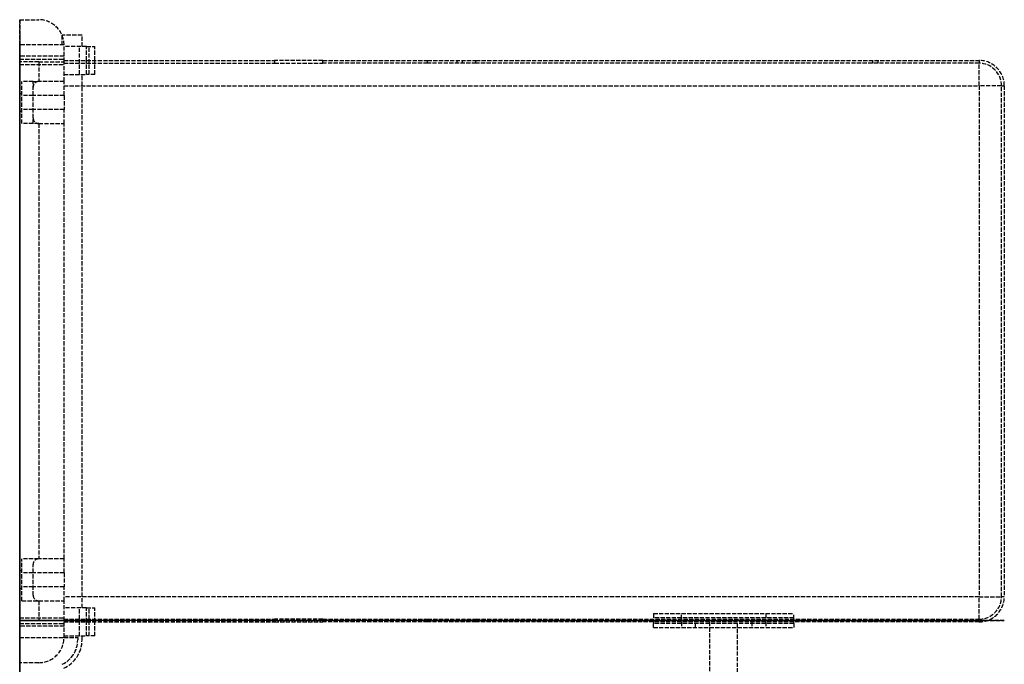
# Model space of a CAD drawing. Header units: millimetres. Extents: x 0 to 351, y -151 to 214.
# Tile 3 of 3: x 0 to 351, y -16 to 214. Entities that reach past the tile are written whole.
import ezdxf

# ---------------------------------------------------------------- set-up
doc = ezdxf.new("R2010")
doc.units = ezdxf.units.MM
doc.header["$LTSCALE"] = 10
doc.linetypes.add('ALLCAD_Strich', pattern=[0.2, 0.15, -0.05])
for name, color, linetype in [('BESCH_KONT_sich_schn_ansi_2d', 40, 'Continuous'), ('BESCH_KONT_sich_schn_grun_2d', 10, 'Continuous'), ('BESCH_KONT_sich_schn_seit_2d', 160, 'Continuous')]:
    doc.layers.add(name, color=color, linetype=linetype)

msp = doc.modelspace()

# ---------------------------------------------------------------- linework, layer by layer
at = {"layer": 'BESCH_KONT_sich_schn_ansi_2d', "linetype": 'ALLCAD_Strich'}
for p, q in [((0, 0, 9.01), (15.8, 0, 9.01)), ((0, 0, 9.01), (0, 0, 0.01)), ((6.8, 0, 0.01), (0, 0, 0.01)), ((6.8, 0, 735.01), (0, 0, 735.01)), ((15.8, 0, 741.01), (0, 0, 741.01)), ((0, 0, 750.01), (6.8, 0, 750.01)), ((0, 0, 750.01), (0, 0, 741.01)), ((0, 0, 735.01), (0, 0, 741.01)), ((0, 0, 15.01), (6.8, 0, 15.01)), ((0, 0, 9.01), (0, 0, 15.01)), ((0, 0, 15.01), (0, 0, 735.01)), ((15.8, 0, 40.01), (0, 0, 40.01)), ((0, 0, 41.01), (15.8, 0, 41.01)), ((15.8, 0, 59.01), (0, 0, 59.01)), ((0, 0, 60.01), (15.8, 0, 60.01)), ((15.8, 0, 140.01), (0, 0, 140.01)), ((0, 0, 141.01), (15.8, 0, 141.01)), ((15.8, 0, 159.01), (0, 0, 159.01)), ((0, 0, 160.01), (15.8, 0, 160.01)), ((15.8, 0, 240.01), (0, 0, 240.01)), ((0, 0, 241.01), (15.8, 0, 241.01)), ((15.8, 0, 259.01), (0, 0, 259.01)), ((0, 0, 260.01), (15.8, 0, 260.01)), ((15.8, 0, 340.01), (0, 0, 340.01)), ((0, 0, 341.01), (15.8, 0, 341.01)), ((15.8, 0, 359.01), (0, 0, 359.01)), ((0, 0, 360.01), (15.8, 0, 360.01)), ((15.8, 0, 440.01), (0, 0, 440.01)), ((0, 0, 441.01), (15.8, 0, 441.01)), ((15.8, 0, 459.01), (0, 0, 459.01)), ((0, 0, 460.01), (15.8, 0, 460.01)), ((15.8, 0, 540.01), (0, 0, 540.01)), ((0, 0, 541.01), (15.8, 0, 541.01)), ((15.8, 0, 559.01), (0, 0, 559.01)), ((0, 0, 560.01), (15.8, 0, 560.01)), ((15.8, 0, 640.01), (0, 0, 640.01)), ((0, 0, 641.01), (15.8, 0, 641.01)), ((15.8, 0, 659.01), (0, 0, 659.01)), ((0, 0, 660.01), (15.8, 0, 660.01)), ((15.8, 0, 690.01), (0, 0, 690.01)), ((0, 0, 691.01), (15.8, 0, 691.01)), ((15.8, 0, 709.01), (0, 0, 709.01)), ((0, 0, 710.01), (15.8, 0, 710.01)), ((15.8, 0, 590.01), (0, 0, 590.01)), ((0, 0, 591.01), (15.8, 0, 591.01)), ((15.8, 0, 609.01), (0, 0, 609.01)), ((0, 0, 610.01), (15.8, 0, 610.01)), ((15.8, 0, 490.01), (0, 0, 490.01)), ((0, 0, 491.01), (15.8, 0, 491.01)), ((15.8, 0, 509.01), (0, 0, 509.01)), ((0, 0, 510.01), (15.8, 0, 510.01)), ((15.8, 0, 390.01), (0, 0, 390.01)), ((0, 0, 391.01), (15.8, 0, 391.01)), ((15.8, 0, 409.01), (0, 0, 409.01)), ((0, 0, 410.01), (15.8, 0, 410.01)), ((15.8, 0, 290.01), (0, 0, 290.01)), ((0, 0, 291.01), (15.8, 0, 291.01)), ((15.8, 0, 309.01), (0, 0, 309.01)), ((0, 0, 310.01), (15.8, 0, 310.01)), ((15.8, 0, 190.01), (0, 0, 190.01)), ((0, 0, 191.01), (15.8, 0, 191.01)), ((15.8, 0, 209.01), (0, 0, 209.01)), ((0, 0, 210.01), (15.8, 0, 210.01)), ((15.8, 0, 90.01), (0, 0, 90.01)), ((0, 0, 91.01), (15.8, 0, 91.01)), ((15.8, 0, 109.01), (0, 0, 109.01)), ((0, 0, 110.01), (15.8, 0, 110.01)), ((0.8, 0, 739.86), (0, 0, 739.86)), ((0.8, 0, 746.16), (0, 0, 746.16)), ((0.8, 0, 3.86), (0, 0, 3.86)), ((0.8, 0, 10.16), (0, 0, 10.16)), ((0.8, 0, 741.01), (0.8, 0, 749.01)), ((0.8, 0, 749.01), (6.8, 0, 749.01)), ((15.8, 0, 736.01), (0.8, 0, 736.01)), ((0.8, 0, 741.01), (0.8, 0, 736.01)), ((15.8, 0, 14.01), (0.8, 0, 14.01)), ((0.8, 0, 14.01), (0.8, 0, 9.01)), ((0.8, 0, 1.01), (0.8, 0, 9.01)), ((6.8, 0, 1.01), (0.8, 0, 1.01)), ((3.39, 0, 0.01), (3.39, 0, 0.01)), ((3.39, 0, 0.02), (3.39, 0, 0.02)), ((3.39, 0, 0.01), (3.39, 0, 0.01)), ((3.39, 0, 0.01), (3.39, 0, 0.01)), ((3.39, 0, 0.01), (3.39, 0, 0.01)), ((3.39, 0, 0.01), (3.39, 0, 0.01)), ((3.39, 0, 0.01), (3.39, 0, 0.01)), ((3.4, 0, 0.01), (3.4, 0, 0.01)), ((3.4, 0, 0.01), (3.4, 0, 0.01)), ((3.4, 0, 0.01), (3.4, 0, 0.01)), ((3.4, 0, 0.02), (3.4, 0, 0.01)), ((3.4, 0, 0.01), (3.4, 0, 0.01)), ((3.4, 0, 0.01), (3.4, 0, 0.01)), ((3.4, 0, 0.01), (3.4, 0, 0.01)), ((3.4, 0, 0.01), (3.4, 0, 0.01)), ((3.4, 0, 0.01), (3.4, 0, 0.01)), ((3.4, 0, 0.01), (3.4, 0, 0.01)), ((3.4, 0, 0.01), (3.4, 0, 0.01)), ((3.4, 0, 0.02), (3.4, 0, 0.02)), ((3.41, 0, 0.01), (3.41, 0, 0.01)), ((3.41, 0, 0.02), (3.41, 0, 0.02)), ((3.41, 0, 0.01), (3.41, 0, 0.01)), ((3.41, 0, 0.01), (3.41, 0, 0.01)), ((3.41, 0, 0.01), (3.41, 0, 0.01)), ((3.41, 0, 0.01), (3.41, 0, 0.01)), ((3.41, 0, 0.01), (3.41, 0, 0.01)), ((4.8, 0, 749.01), (4.8, 0, 750.01)), ((4.8, 0, 0.01), (4.8, 0, 1.01)), ((16.7, 0, 247.01), (5.69, 0, 247.01)), ((16.7, 0, 297.01), (5.69, 0, 297.01)), ((5.69, 0, 297.01), (5.69, 0, 247.01)), ((6.8, 0, 735.01), (15.8, 0, 735.01)), ((15.8, 0, 15.01), (6.8, 0, 15.01)), ((6.8, 0, 735.01), (6.8, 0, 297.01)), ((6.8, 0, 247.01), (6.8, 0, 15.01)), ((6.8, 0, 750.01), (6.8, 0, 749.01)), ((6.8, 0, 1.01), (6.8, 0, 0.01)), ((6.8, 0, 297.01), (6.8, 0, 247.01)), ((7.2, 0, 297.01), (7.2, 0, 247.01)), ((15.09, 0, 297.01), (15.09, 0, 247.01)), ((15.1, 0, 297.01), (15.1, 0, 247.01)), ((15.72, 0, 297.01), (15.72, 0, 247.01)), ((15.8, 0, 713.01), (90.8, 0, 713.01)), ((15.8, 0, 621.01), (341.8, 0, 621.01)), ((341.8, 0, 630.01), (15.8, 0, 630.01)), ((15.8, 0, 513.01), (90.8, 0, 513.01)), ((15.8, 0, 421.01), (245.8, 0, 421.01)), ((227.8, 0, 430.01), (15.8, 0, 430.01)), ((15.8, 0, 113.01), (90.8, 0, 113.01)), ((15.8, 0, 21.01), (245.8, 0, 21.01)), ((227.8, 0, 30.01), (15.8, 0, 30.01)), ((15.8, 0, 735.01), (15.8, 0, 741.01)), ((15.8, 0, 9.01), (15.8, 0, 15.01)), ((15.8, 0, 15.01), (15.8, 0, 247.01)), ((15.8, 0, 297.01), (15.8, 0, 735.01)), ((15.8, 0, 304.01), (21.3, 0, 304.01)), ((21.3, 0, 311.01), (15.8, 0, 311.01)), ((23.8, 0, 240.01), (15.8, 0, 240.01)), ((15.8, 0, 313.01), (23.8, 0, 313.01)), ((341.8, 0, 622.01), (15.8, 0, 622.01)), ((341.8, 0, 422.01), (15.8, 0, 422.01)), ((341.8, 0, 22.01), (15.8, 0, 22.01)), ((15.8, 0, 247.01), (15.8, 0, 297.01)), ((15.8, 0, 247.01), (15.8, 0, 297.01)), ((16.76, 0, 297.01), (16.7, 0, 297.01)), ((16.76, 0, 247.01), (16.7, 0, 247.01)), ((16.7, 0, 297.01), (16.7, 0, 247.01)), ((16.76, 0, 247.01), (18.22, 0, 247.01)), ((18.22, 0, 297.01), (16.76, 0, 297.01)), ((17.44, 0, 296.81), (17.44, 0, 247.21)), ((18.22, 0, 247.01), (21.42, 0, 247.01)), ((18.22, 0, 297.01), (21.42, 0, 297.01)), ((18.22, 0, 297.01), (18.22, 0, 247.01)), ((18.75, 0, 296.81), (18.75, 0, 247.21)), ((20.44, 0, 297.01), (20.44, 0, 247.01)), ((20.56, 0, 297.01), (20.56, 0, 247.01)), ((20.68, 0, 297.01), (20.68, 0, 247.01)), ((21.12, 0, 297.01), (21.12, 0, 247.01)), ((21.42, 0, 297.01), (21.42, 0, 293.81)), ((21.42, 0, 250.21), (21.42, 0, 247.01)), ((40.71, 0, 247.01), (21.42, 0, 247.01)), ((40.71, 0, 297.01), (21.42, 0, 297.01)), ((21.42, 0, 293.81), (21.42, 0, 250.21)), ((22.75, 0, 257.01), (21.44, 0, 257.01)), ((21.44, 0, 287.01), (21.44, 0, 257.01)), ((21.44, 0, 287.01), (22.75, 0, 287.01)), ((22.2, 0, 297.01), (22.2, 0, 247.01)), ((22.75, 0, 287.01), (22.75, 0, 257.01)), ((26.8, 0, 310.01), (26.8, 0, 297.01)), ((26.8, 0, 247.01), (26.8, 0, 243.01)), ((26.8, 0, 297.01), (26.8, 0, 247.01)), ((35.02, 0, 297.01), (35.02, 0, 247.01)), ((36.53, 0, 297.01), (36.53, 0, 247.01)), ((37.39, 0, 297.01), (37.39, 0, 247.01)), ((38.52, 0, 297.01), (38.52, 0, 247.01)), ((38.78, 0, 297.01), (38.78, 0, 247.01)), ((39.2, 0, 297.01), (39.2, 0, 247.01)), ((39.86, 0, 297.01), (39.86, 0, 247.01)), ((42.71, 0, 247.01), (40.71, 0, 247.01)), ((42.71, 0, 297.01), (40.71, 0, 297.01)), ((40.71, 0, 297.01), (40.71, 0, 247.01)), ((41.19, 0, 297.01), (41.19, 0, 247.01)), ((42.71, 0, 297.01), (42.71, 0, 247.01)), ((145.35, 0, 681.43), (108.01, 0, 707.58)), ((145.35, 0, 481.43), (108.01, 0, 507.58)), ((145.35, 0, 81.43), (108.01, 0, 107.58)), ((155.8, 0, 648.01), (155.8, 0, 654.01)), ((155.8, 0, 448.01), (155.8, 0, 454.01)), ((155.8, 0, 48.01), (155.8, 0, 54.01)), ((157.8, 0, 656.01), (303.8, 0, 656.01)), ((303.8, 0, 646.01), (157.8, 0, 646.01)), ((157.8, 0, 456.01), (303.8, 0, 456.01)), ((225.8, 0, 446.01), (157.8, 0, 446.01)), ((157.8, 0, 56.01), (303.8, 0, 56.01)), ((225.8, 0, 46.01), (157.8, 0, 46.01)), ((341.8, 0, 676.01), (162.56, 0, 676.01)), ((341.8, 0, 476.01), (162.56, 0, 476.01)), ((341.8, 0, 76.01), (162.56, 0, 76.01)), ((225.8, 0, 456.01), (225.8, 0, 451.01)), ((225.8, 0, 449.51), (225.8, 0, 436.01)), ((225.8, 0, 449.51), (225.8, 0, 451.01)), ((275.8, 0, 451.01), (225.8, 0, 451.01)), ((225.8, 0, 449.51), (275.8, 0, 449.51)), ((225.8, 0, 56.01), (225.8, 0, 51.01)), ((225.8, 0, 49.51), (225.8, 0, 36.01)), ((225.8, 0, 49.51), (225.8, 0, 51.01)), ((275.8, 0, 51.01), (225.8, 0, 51.01)), ((225.8, 0, 49.51), (275.8, 0, 49.51)), ((275.8, 0, 446.01), (225.8, 0, 446.01)), ((225.8, 0, 464.01), (225.8, 0, 456.01)), ((225.8, 0, 450.51), (275.8, 0, 450.51)), ((225.8, 0, 449.01), (275.8, 0, 449.01)), ((275.8, 0, 46.01), (225.8, 0, 46.01)), ((225.8, 0, 64.01), (225.8, 0, 56.01)), ((225.8, 0, 50.51), (275.8, 0, 50.51)), ((225.8, 0, 49.01), (275.8, 0, 49.01)), ((273.8, 0, 430.01), (227.8, 0, 430.01)), ((273.8, 0, 30.01), (227.8, 0, 30.01)), ((235.8, 0, 426.01), (240.8, 0, 426.01)), ((235.8, 0, 26.01), (240.8, 0, 26.01)), ((265.8, 0, 474.01), (235.8, 0, 474.01)), ((265.8, 0, 74.01), (235.8, 0, 74.01)), ((245.8, 0, 408.51), (255.8, 0, 408.51)), ((245.8, 0, 386.51), (245.8, 0, 408.51)), ((245.8, 0, 412.51), (245.8, 0, 408.51)), ((245.8, 0, 421.01), (245.8, 0, 412.51)), ((245.8, 0, 386.51), (255.8, 0, 386.51)), ((245.8, 0, 8.51), (255.8, 0, 8.51)), ((245.8, 0, -13.49), (245.8, 0, 8.51)), ((245.8, 0, 12.51), (245.8, 0, 8.51)), ((245.8, 0, 21.01), (245.8, 0, 12.51)), ((245.8, 0, -13.49), (255.8, 0, -13.49)), ((245.8, 0, 421.01), (255.8, 0, 421.01)), ((245.8, 0, 388.51), (255.8, 0, 388.51)), ((245.8, 0, 21.01), (255.8, 0, 21.01)), ((245.8, 0, -11.49), (255.8, 0, -11.49)), ((255.8, 0, 421.01), (341.8, 0, 421.01)), ((255.8, 0, 408.51), (255.8, 0, 386.51)), ((255.8, 0, 412.51), (255.8, 0, 421.01)), ((255.8, 0, 408.51), (255.8, 0, 412.51)), ((255.8, 0, 21.01), (341.8, 0, 21.01)), ((255.8, 0, 8.51), (255.8, 0, -13.49)), ((255.8, 0, 12.51), (255.8, 0, 21.01)), ((255.8, 0, 8.51), (255.8, 0, 12.51)), ((260.8, 0, 426.01), (265.8, 0, 426.01)), ((260.8, 0, 26.01), (265.8, 0, 26.01)), ((341.8, 0, 430.01), (273.8, 0, 430.01)), ((341.8, 0, 30.01), (273.8, 0, 30.01)), ((303.8, 0, 446.01), (275.8, 0, 446.01)), ((275.8, 0, 451.01), (275.8, 0, 456.01)), ((275.8, 0, 451.01), (275.8, 0, 449.51)), ((275.8, 0, 436.01), (275.8, 0, 449.51)), ((303.8, 0, 46.01), (275.8, 0, 46.01)), ((275.8, 0, 51.01), (275.8, 0, 56.01)), ((275.8, 0, 51.01), (275.8, 0, 49.51)), ((275.8, 0, 36.01), (275.8, 0, 49.51)), ((275.8, 0, 456.01), (275.8, 0, 464.01)), ((275.8, 0, 56.01), (275.8, 0, 64.01)), ((305.8, 0, 654.01), (305.8, 0, 648.01)), ((305.8, 0, 454.01), (305.8, 0, 448.01)), ((305.8, 0, 54.01), (305.8, 0, 48.01)), ((350.8, 0, 630.01), (341.8, 0, 630.01)), ((341.8, 0, 630.01), (341.8, 0, 621.01)), ((341.8, 0, 676.01), (350.8, 0, 676.01)), ((341.8, 0, 676.01), (341.8, 0, 630.01)), ((350.8, 0, 430.01), (341.8, 0, 430.01)), ((341.8, 0, 430.01), (341.8, 0, 421.01)), ((341.8, 0, 476.01), (350.8, 0, 476.01)), ((341.8, 0, 476.01), (341.8, 0, 430.01)), ((350.8, 0, 30.01), (341.8, 0, 30.01)), ((341.8, 0, 30.01), (341.8, 0, 21.01)), ((341.8, 0, 76.01), (350.8, 0, 76.01)), ((341.8, 0, 76.01), (341.8, 0, 30.01)), ((349.8, 0, 676.01), (349.8, 0, 630.01)), ((349.8, 0, 476.01), (349.8, 0, 430.01)), ((349.8, 0, 76.01), (349.8, 0, 30.01)), ((350.8, 0, 630.01), (350.8, 0, 676.01)), ((350.8, 0, 430.01), (350.8, 0, 476.01)), ((350.8, 0, 30.01), (350.8, 0, 76.01))]:
    msp.add_line(p, q, dxfattribs=at)
at = {"layer": 'BESCH_KONT_sich_schn_ansi_2d', "linetype": 'ALLCAD_Strich', "extrusion": (0, 1, 0)}
for centre, radius, start, end in [((-3.39, 0.01), 0.00271, 0, 90), ((-3.39, 0.01), 0.00271, 270, 0), ((-3.39, 0.01), 0.00116, 90, 180), ((-3.39, 0.01), 0.00116, 180, 270), ((-3.41, 0.01), 0.00271, 0, 90), ((-3.41, 0.01), 0.00271, 270, 0), ((-3.4, 0.01), 0.00093, 90, 180), ((-3.4, 0.01), 0.00093, 180, 270), ((-3.41, 0.01), 0.00116, 90, 180), ((-3.41, 0.01), 0.00116, 180, 270), ((-6.8, 9.01), 9, 180, 270), ((-6.8, 741.01), 9, 90, 180), ((-23.8, 310.01), 3, 90, 180), ((-23.8, 243.01), 3, 180, 270), ((-162.56, 706.01), 30, 270, 305), ((-162.56, 506.01), 30, 270, 305), ((-162.56, 106.01), 30, 270, 305), ((-157.8, 654.01), 2, 0, 90), ((-157.8, 648.01), 2, 270, 0), ((-157.8, 454.01), 2, 0, 90), ((-157.8, 448.01), 2, 270, 0), ((-157.8, 54.01), 2, 0, 90), ((-157.8, 48.01), 2, 270, 0), ((-235.8, 464.01), 10, 0, 90), ((-235.8, 64.01), 10, 0, 90), ((-250.8, 412.51), 5, 0, 180), ((-250.8, 12.51), 5, 0, 180), ((-265.8, 464.01), 10, 90, 180), ((-265.8, 64.01), 10, 90, 180), ((-303.8, 654.01), 2, 90, 180), ((-303.8, 648.01), 2, 180, 270), ((-303.8, 454.01), 2, 90, 180), ((-303.8, 448.01), 2, 180, 270), ((-303.8, 54.01), 2, 90, 180), ((-303.8, 48.01), 2, 180, 270), ((-341.8, 630.01), 9, 180, 270), ((-341.8, 430.01), 9, 180, 270), ((-341.8, 30.01), 9, 180, 270)]:
    msp.add_arc(centre, radius, start, end, dxfattribs=at)
at = {"layer": 'BESCH_KONT_sich_schn_ansi_2d', "linetype": 'ALLCAD_Strich', "extrusion": (0, -1, 0)}
for centre, radius, start, end in [((3.39, 0.01), 0.00116, 180, 270), ((3.39, 0.01), 0.00116, 90, 180), ((3.39, 0.01), 0.00271, 270, 0), ((3.39, 0.01), 0.00271, 0, 90), ((3.4, 0.01), 0.00217, 270, 0), ((3.4, 0.01), 0.00217, 0, 90), ((3.41, 0.01), 0.00116, 180, 270), ((3.41, 0.01), 0.00116, 90, 180), ((3.41, 0.01), 0.00271, 270, 0), ((3.41, 0.01), 0.00271, 0, 90), ((21.3, 307.51), 3.5, 270, 90), ((90.8, 683.01), 30, 55, 90), ((90.8, 483.01), 30, 55, 90), ((90.8, 83.01), 30, 55, 90), ((235.8, 436.01), 10, 180, 270), ((235.8, 36.01), 10, 180, 270), ((240.8, 421.01), 5, 0, 90), ((240.8, 21.01), 5, 0, 90), ((260.8, 421.01), 5, 90, 180), ((260.8, 21.01), 5, 90, 180), ((265.8, 436.01), 10, 270, 0), ((265.8, 36.01), 10, 270, 0), ((341.8, 630.01), 8, 270, 0), ((341.8, 430.01), 8, 270, 0), ((341.8, 30.01), 8, 270, 0)]:
    msp.add_arc(centre, radius, start, end, dxfattribs=at)
at = {"layer": 'BESCH_KONT_sich_schn_ansi_2d', "linetype": 'ALLCAD_Strich', "extrusion": (0, 1, 0)}
for centre, major_axis, start_param, end_param in [((16.44, 0, 257.01), (0, 0, -10), -1.570796, -0.201358), ((16.44, 0, 287.01), (0, 0, 10), 0.201358, 1.570796)]:
    msp.add_ellipse(centre, major_axis=major_axis, ratio=0.500101, start_param=start_param, end_param=end_param, dxfattribs=at)
at = {"layer": 'BESCH_KONT_sich_schn_ansi_2d', "linetype": 'ALLCAD_Strich', "extrusion": (0, -1, 0)}
for centre, major_axis, start_param, end_param in [((17.75, 0, 257.01), (0, 0, -10), 0.201358, 1.570796), ((17.75, 0, 287.01), (0, 0, 10), -1.570796, -0.201358)]:
    msp.add_ellipse(centre, major_axis=major_axis, ratio=0.500101, start_param=start_param, end_param=end_param, dxfattribs=at)
at = {"layer": 'BESCH_KONT_sich_schn_ansi_2d', "linetype": 'ALLCAD_Strich'}
for points in [[(17.44, 0, 247.21), (17.11, 0, 247.08), (16.87, 0, 247.01), (16.76, 0, 247.01)], [(16.76, 0, 297.01), (16.87, 0, 297.01), (17.11, 0, 296.94), (17.44, 0, 296.81)]]:
    msp.add_open_spline(points, degree=3, dxfattribs=at)
for points, knots in [([(18.22, 0, 247.01), (18.22, 0, 247.01), (18.23, 0, 247.01), (18.32, 0, 247.04), (18.5, 0, 247.11), (18.75, 0, 247.21)], [0.4010976, 0.4010976, 0.4010976, 0.4010976, 0.4526999, 0.4526999, 0.6030139, 0.6030139, 0.6030139, 0.6030139]), ([(18.75, 0, 296.81), (18.5, 0, 296.91), (18.32, 0, 296.97), (18.23, 0, 297), (18.22, 0, 297.01), (18.22, 0, 297.01)], [-0.6030139, -0.6030139, -0.6030139, -0.6030139, -0.4526999, -0.4526999, -0.4010976, -0.4010976, -0.4010976, -0.4010976])]:
    msp.add_open_spline(points, degree=3, knots=knots, dxfattribs=at)
at = {"layer": 'BESCH_KONT_sich_schn_grun_2d', "linetype": 'ALLCAD_Strich'}
for p, q in [((0, 214), (6.8, 214)), ((0, 214), (0, 205)), ((22.2, 208.5), (15.09, 208.5)), ((15.09, 205), (15.09, 208.5)), ((22.2, 204.5), (22.2, 208.5)), ((15.8, 205), (0, 205)), ((0, 199), (0, 205)), ((15.8, 199), (15.8, 205)), ((23.8, 204.5), (15.8, 204.5)), ((21.3, 194.5), (21.3, 204.5)), ((23.8, 199.5), (23.8, 204.5)), ((23.8, 204.5), (26.8, 204.5)), ((24.8, 194.5), (24.8, 204.5)), ((26.8, 199.5), (26.8, 204.5)), ((15.8, 201), (0, 201)), ((0, 200), (15.8, 200)), ((6.8, 199), (0, 199)), ((0, 0), (0, 199)), ((0, 198), (15.8, 198)), ((6.8, 199), (15.8, 199)), ((6.8, 199), (6.8, 192)), ((15.8, 199.5), (90.8, 199.5)), ((15.8, 192), (15.8, 199)), ((15.8, 198.5), (90.8, 198.5)), ((23.8, 194.5), (23.8, 199.5)), ((26.8, 194.5), (26.8, 199.5)), ((90.8, 199.5), (90.8, 198.5)), ((108.01, 199.5), (90.8, 199.5)), ((90.8, 198.5), (108.01, 198.5)), ((108.01, 198.5), (108.01, 199.5)), ((108.01, 199.5), (145.35, 199.5)), ((145.35, 198.5), (108.01, 198.5)), ((145.35, 198.5), (145.35, 199.5)), ((145.35, 199.5), (162.56, 199.5)), ((162.56, 198.5), (145.35, 198.5)), ((155.8, 199.5), (155.8, 198.5)), ((157.8, 198.5), (157.8, 199.5)), ((162.56, 198.5), (162.56, 199.5)), ((162.56, 199.5), (341.8, 199.5)), ((341.8, 198.5), (162.56, 198.5)), ((303.8, 199.5), (303.8, 198.5)), ((305.8, 198.5), (305.8, 199.5)), ((341.8, 199.5), (341.8, 198.5)), ((341.8, 190.5), (341.8, 198.5)), ((15.8, 194.5), (23.8, 194.5)), ((22.2, 4.5), (22.2, 194.5)), ((26.8, 194.5), (23.8, 194.5)), ((4.8, 192), (0.8, 192)), ((0.8, 177), (0.8, 192)), ((4.8, 177), (4.8, 192)), ((4.8, 192), (6.8, 192)), ((15.8, 192), (6.8, 192)), ((15.8, 187), (15.8, 192)), ((15.8, 190.5), (341.8, 190.5)), ((349.8, 190.5), (341.8, 190.5)), ((341.8, 190.5), (341.8, 8.5)), ((349.8, 8.5), (349.8, 190.5)), ((349.8, 190.5), (350.8, 190.5)), ((350.8, 190.5), (350.8, 8.5)), ((0.8, 187.65), (0, 187.65)), ((4.8, 187), (0.8, 187)), ((15.8, 187), (4.8, 187)), ((15.8, 187), (15.8, 182)), ((0.8, 181.35), (0, 181.35)), ((4.8, 182), (0.8, 182)), ((15.8, 182), (4.8, 182)), ((15.8, 177), (15.8, 182)), ((4.8, 177), (0.8, 177)), ((6.8, 177), (4.8, 177)), ((6.8, 177), (6.8, 22)), ((6.8, 177), (15.8, 177)), ((15.8, 22), (15.8, 177)), ((0.8, 7), (0.8, 22)), ((6.8, 22), (0.8, 22)), ((15.8, 22), (6.8, 22)), ((15.8, 17), (15.8, 22)), ((0.8, 17.65), (0, 17.65)), ((4.8, 9), (4.8, 20)), ((4.8, 17), (0.8, 17)), ((15.8, 17), (4.8, 17)), ((15.8, 17), (15.8, 12)), ((0.8, 11.35), (0, 11.35)), ((4.8, 12), (0.8, 12)), ((15.8, 12), (4.8, 12)), ((15.8, 7), (15.8, 12)), ((341.8, 8.5), (15.8, 8.5)), ((341.8, 0.5), (341.8, 8.5)), ((341.8, 8.5), (349.8, 8.5)), ((350.8, 8.5), (349.8, 8.5)), ((0.8, 7), (6.8, 7)), ((6.8, 7), (15.8, 7)), ((6.8, 7), (6.8, 0)), ((15.8, 0), (15.8, 7)), ((23.8, 4.5), (15.8, 4.5)), ((21.3, -5.5), (21.3, 4.5)), ((23.8, 4.5), (26.8, 4.5)), ((23.8, -0.5), (23.8, 4.5)), ((24.8, -5.5), (24.8, 4.5)), ((26.8, -0.5), (26.8, 4.5)), ((0, 1), (15.8, 1)), ((15.8, 0.5), (90.8, 0.5)), ((90.8, 0.5), (90.8, -0.5)), ((108.01, 0.5), (90.8, 0.5)), ((108.01, 0.5), (145.35, 0.5)), ((108.01, -0.5), (108.01, 0.5)), ((145.35, 0.5), (162.56, 0.5)), ((145.35, -0.5), (145.35, 0.5)), ((155.8, 0.5), (155.8, -0.5)), ((157.8, -0.5), (157.8, 0.5)), ((162.56, -0.5), (162.56, 0.5)), ((162.56, 0.5), (341.8, 0.5)), ((225.8, 2.5), (235.8, 2.5)), ((225.8, 2.5), (225.8, 0.5)), ((275.8, 1), (225.8, 1)), ((225.8, 0.5), (225.8, -0.5)), ((235.8, 2.5), (265.8, 2.5)), ((235.8, 0.5), (235.8, 2.5)), ((265.8, 2.5), (275.8, 2.5)), ((265.8, 2.5), (265.8, 0.5)), ((275.8, 0.5), (275.8, 2.5)), ((275.8, -0.5), (275.8, 0.5)), ((303.8, 0.5), (303.8, -0.5)), ((305.8, -0.5), (305.8, 0.5)), ((341.8, 0.5), (341.8, -0.5)), ((0, 0), (6.8, 0)), ((0, -6), (0, 0)), ((0, -1), (15.8, -1)), ((15.8, -2), (0, -2)), ((3.39, 0), (3.39, -0.01)), ((3.39, 0), (3.39, -0.01)), ((3.39, 0), (3.39, -0.01)), ((3.39, 0), (3.39, -0.01)), ((3.39, 0), (3.39, -0.01)), ((3.39, 0), (3.39, -0.01)), ((3.39, 0), (3.39, -0.01)), ((3.39, -0.01), (3.39, -0.01)), ((3.39, -0.01), (3.39, -0.01)), ((3.39, -0.01), (3.4, -0.01)), ((3.4, -0.01), (3.4, 0)), ((3.4, 0), (3.4, -0.01)), ((3.4, 0), (3.4, -0.01)), ((3.4, 0), (3.4, -0.01)), ((3.4, 0), (3.4, -0.01)), ((3.4, 0), (3.4, -0.01)), ((3.4, 0), (3.4, -0.01)), ((3.4, 0), (3.4, -0.01)), ((3.4, 0), (3.4, -0.01)), ((3.4, -0.01), (3.4, -0.01)), ((3.4, -0.01), (3.4, -0.01)), ((3.41, -0.01), (3.4, -0.01)), ((3.41, 0), (3.41, -0.01)), ((3.41, 0), (3.41, -0.01)), ((3.41, 0), (3.41, -0.01)), ((3.41, 0), (3.41, -0.01)), ((3.41, 0), (3.41, -0.01)), ((3.41, 0), (3.41, -0.01)), ((3.41, 0), (3.41, -0.01)), ((3.41, -0.01), (3.41, -0.01)), ((3.41, -0.01), (3.41, -0.01)), ((15.8, 0), (6.8, 0)), ((15.8, -6), (15.8, 0)), ((15.8, -0.5), (90.8, -0.5)), ((23.8, -5.5), (23.8, -0.5)), ((26.8, -5.5), (26.8, -0.5)), ((90.8, -0.5), (108.01, -0.5)), ((145.35, -0.5), (108.01, -0.5)), ((162.56, -0.5), (145.35, -0.5)), ((341.8, -0.5), (162.56, -0.5)), ((225.8, -0.5), (225.8, -1)), ((225.8, -2.5), (225.8, -1)), ((275.8, -1), (225.8, -1)), ((225.8, -2.5), (275.8, -2.5)), ((235.8, -0.5), (235.8, -2.5)), ((240.8, -2.5), (240.8, -0.5)), ((245.8, -0.5), (245.8, -2.5)), ((245.8, -2.5), (245.8, -42.5)), ((255.8, -2.5), (255.8, -0.5)), ((255.8, -42.5), (255.8, -2.5)), ((260.8, -0.5), (260.8, -2.5)), ((265.8, -0.5), (265.8, -2.5)), ((275.8, -1), (275.8, -0.5)), ((275.8, -1), (275.8, -2.5)), ((0, -6), (15.8, -6)), ((0, -6), (0, -15)), ((15.8, -5.5), (23.8, -5.5)), ((15.8, -6), (20.68, -6)), ((20.68, -6), (20.68, -6.92)), ((22.2, -6.92), (22.2, -5.5)), ((26.8, -5.5), (23.8, -5.5)), ((6.8, -15), (0, -15))]:
    msp.add_line(p, q, dxfattribs=at)
for centre, radius, start, end in [((6.8, 205), 9, 0, 90), ((341.8, 190.5), 9, 0, 90), ((341.8, 190.5), 8, 0, 90), ((6.8, 190), 2, 90, 180), ((6.8, 179), 2, 180, 270), ((6.8, 20), 2, 90, 180), ((6.8, 9), 2, 180, 270), ((341.8, 8.5), 9, 270, 360), ((341.8, 8.5), 8, 270, 360), ((6.8, -6), 9, 270, 0), ((11.18, -6.92), 9.5, 294.3224, 0), ((11.18, -6.92), 11.02, 294.3224, 360)]:
    msp.add_arc(centre, radius, start, end, dxfattribs=at)
at = {"layer": 'BESCH_KONT_sich_schn_seit_2d', "linetype": 'ALLCAD_Strich'}
for p, q in [((0, 214, 735), (0, 205, 735)), ((0, 205, 15), (0, 214, 15)), ((0, 214, 735), (0, 214, 15)), ((0, 205, 297), (0, 208.5, 297)), ((0, 208.5, 297), (0, 208.5, 247)), ((0, 208.5, 247), (0, 205, 247)), ((0, 205, 735), (0, 205, 297)), ((0, 205, 247), (0, 205, 15)), ((0, 205, 247), (0, 204.5, 247)), ((0, 204.5, 297), (0, 205, 297)), ((0, 205, 297), (0, 205, 247)), ((0, 204.5, 247), (0, 204.5, 240)), ((0, 204.5, 240), (0, 200, 240)), ((0, 201, 304), (0, 204.5, 304)), ((0, 204.5, 304), (0, 204.5, 297)), ((0, 204.5, 311), (0, 194.5, 311)), ((0, 194.5, 313), (0, 204.5, 313)), ((0, 204.5, 313), (0, 204.5, 311)), ((0, 204.5, 297), (0, 204.5, 247)), ((0, 200, 310), (0, 204.5, 310)), ((0, 194.5, 243), (0, 204.5, 243)), ((0, 204.5, 311), (0, 204.5, 304)), ((0, 201, 691), (0, 201, 709)), ((0, 201, 591), (0, 201, 609)), ((0, 201, 491), (0, 201, 509)), ((0, 201, 391), (0, 201, 409)), ((0, 201, 291), (0, 201, 309)), ((0, 201, 191), (0, 201, 209)), ((0, 201, 91), (0, 201, 109)), ((0, 201, 41), (0, 201, 59)), ((0, 201, 141), (0, 201, 159)), ((0, 201, 241), (0, 201, 259)), ((0, 201, 341), (0, 201, 359)), ((0, 201, 441), (0, 201, 459)), ((0, 201, 541), (0, 201, 559)), ((0, 201, 641), (0, 201, 659)), ((0, 198, 304), (0, 201, 304)), ((0, 199, 690), (0, 200, 690)), ((0, 200, 710), (0, 199, 710)), ((0, 199, 590), (0, 200, 590)), ((0, 200, 610), (0, 199, 610)), ((0, 199, 490), (0, 200, 490)), ((0, 200, 510), (0, 199, 510)), ((0, 199, 390), (0, 200, 390)), ((0, 200, 410), (0, 199, 410)), ((0, 199, 290), (0, 200, 290)), ((0, 200, 310), (0, 199, 310)), ((0, 199, 190), (0, 200, 190)), ((0, 200, 210), (0, 199, 210)), ((0, 199, 90), (0, 200, 90)), ((0, 200, 110), (0, 199, 110)), ((0, 199, 40), (0, 200, 40)), ((0, 200, 60), (0, 199, 60)), ((0, 199, 140), (0, 200, 140)), ((0, 200, 160), (0, 199, 160)), ((0, 199, 240), (0, 200, 240)), ((0, 200, 260), (0, 199, 260)), ((0, 199, 340), (0, 200, 340)), ((0, 200, 360), (0, 199, 360)), ((0, 199, 440), (0, 200, 440)), ((0, 200, 460), (0, 199, 460)), ((0, 199, 540), (0, 200, 540)), ((0, 200, 560), (0, 199, 560)), ((0, 199, 640), (0, 200, 640)), ((0, 200, 660), (0, 199, 660)), ((0, 199.5, 640), (0, 199.5, 660)), ((0, 199.5, 690), (0, 199.5, 710)), ((0, 199.5, 440), (0, 199.5, 460)), ((0, 199.5, 490), (0, 199.5, 510)), ((0, 199.5, 40), (0, 199.5, 60)), ((0, 199.5, 90), (0, 199.5, 110)), ((0, 198.5, 656), (0, 199.5, 656)), ((0, 199.5, 654), (0, 198.5, 654)), ((0, 198.5, 648), (0, 199.5, 648)), ((0, 199.5, 646), (0, 198.5, 646)), ((0, 198.5, 630), (0, 199.5, 630)), ((0, 198.5, 713), (0, 199.5, 713)), ((0, 198.5, 707.57), (0, 199.5, 707.57)), ((0, 198.5, 681.43), (0, 199.5, 681.43)), ((0, 198.5, 676), (0, 199.5, 676)), ((0, 199.5, 630), (0, 199.5, 640)), ((0, 199.5, 660), (0, 199.5, 690)), ((0, 199.5, 710), (0, 199.5, 713)), ((0, 198.5, 456), (0, 199.5, 456)), ((0, 199.5, 454), (0, 198.5, 454)), ((0, 198.5, 448), (0, 199.5, 448)), ((0, 199.5, 446), (0, 198.5, 446)), ((0, 198.5, 430), (0, 199.5, 430)), ((0, 198.5, 513), (0, 199.5, 513)), ((0, 198.5, 507.57), (0, 199.5, 507.57)), ((0, 198.5, 481.43), (0, 199.5, 481.43)), ((0, 198.5, 476), (0, 199.5, 476)), ((0, 199.5, 430), (0, 199.5, 440)), ((0, 199.5, 460), (0, 199.5, 490)), ((0, 199.5, 510), (0, 199.5, 513)), ((0, 198.5, 56), (0, 199.5, 56)), ((0, 199.5, 54), (0, 198.5, 54)), ((0, 198.5, 48), (0, 199.5, 48)), ((0, 199.5, 46), (0, 198.5, 46)), ((0, 198.5, 30), (0, 199.5, 30)), ((0, 198.5, 113), (0, 199.5, 113)), ((0, 198.5, 107.57), (0, 199.5, 107.57)), ((0, 198.5, 81.43), (0, 199.5, 81.43)), ((0, 198.5, 76), (0, 199.5, 76)), ((0, 199.5, 30), (0, 199.5, 40)), ((0, 199.5, 60), (0, 199.5, 90)), ((0, 199.5, 110), (0, 199.5, 113)), ((0, 199, 741), (0, 199, 750)), ((0, 0, 750), (0, 199, 750)), ((0, 199), (0, 199, 9)), ((0, 199), (0, 0)), ((0, 192, 741), (0, 199, 741)), ((0, 199, 9), (0, 192, 9)), ((0, 199, 240), (0, 194.5, 240)), ((0, 194.5, 310), (0, 199, 310)), ((0, 198.5, 640.13), (0, 198.5, 659.87)), ((0, 198.5, 690.13), (0, 198.5, 709.87)), ((0, 198.5, 440.13), (0, 198.5, 459.87)), ((0, 198.5, 490.13), (0, 198.5, 509.87)), ((0, 198.5, 40.13), (0, 198.5, 59.87)), ((0, 198.5, 90.13), (0, 198.5, 109.87)), ((0, 198.5, 630), (0, 190.5, 630)), ((0, 190.5, 676), (0, 198.5, 676)), ((0, 198.5, 630), (0, 198.5, 640.13)), ((0, 198.5, 659.87), (0, 198.5, 690.13)), ((0, 198.5, 709.87), (0, 198.5, 713)), ((0, 198.5, 430), (0, 190.5, 430)), ((0, 190.5, 476), (0, 198.5, 476)), ((0, 198.5, 430), (0, 198.5, 440.13)), ((0, 198.5, 459.87), (0, 198.5, 490.13)), ((0, 198.5, 509.87), (0, 198.5, 513)), ((0, 198.5, 30), (0, 190.5, 30)), ((0, 190.5, 76), (0, 198.5, 76)), ((0, 198.5, 30), (0, 198.5, 40.13)), ((0, 198.5, 59.87), (0, 198.5, 90.13)), ((0, 198.5, 109.87), (0, 198.5, 113)), ((0, 198, 709), (0, 198, 691)), ((0, 198, 609), (0, 198, 591)), ((0, 198, 509), (0, 198, 491)), ((0, 198, 409), (0, 198, 391)), ((0, 198, 309), (0, 198, 291)), ((0, 198, 209), (0, 198, 191)), ((0, 198, 109), (0, 198, 91)), ((0, 198, 59), (0, 198, 41)), ((0, 198, 159), (0, 198, 141)), ((0, 198, 259), (0, 198, 241)), ((0, 198, 359), (0, 198, 341)), ((0, 198, 459), (0, 198, 441)), ((0, 198, 559), (0, 198, 541)), ((0, 198, 659), (0, 198, 641)), ((0, 194.5, 304), (0, 198, 304)), ((0, 194.5, 240), (0, 194.5, 247)), ((0, 194.5, 247), (0, 4.5, 247)), ((0, 4.5, 297), (0, 194.5, 297)), ((0, 194.5, 297), (0, 194.5, 304)), ((0, 194.5, 311), (0, 194.5, 313)), ((0, 194.5, 247), (0, 194.5, 297)), ((0, 194.5, 304), (0, 194.5, 311)), ((0, 192, 750), (0, 192, 749)), ((0, 192, 749), (0, 192, 741)), ((0, 177, 749), (0, 192, 749)), ((0, 192), (0, 192, 1)), ((0, 192, 9), (0, 192, 1)), ((0, 192, 1), (0, 177, 1)), ((0, 190.5, 621), (0, 190.5, 622)), ((0, 190.5, 630), (0, 190.5, 622)), ((0, 8.5, 630), (0, 190.5, 630)), ((0, 190.5, 630), (0, 190.5, 676)), ((0, 8.5, 676), (0, 190.5, 676)), ((0, 190.5, 622), (0, 8.5, 622)), ((0, 8.5, 621), (0, 190.5, 621)), ((0, 190.5, 421), (0, 190.5, 422)), ((0, 190.5, 430), (0, 190.5, 422)), ((0, 8.5, 430), (0, 190.5, 430)), ((0, 190.5, 430), (0, 190.5, 476)), ((0, 8.5, 476), (0, 190.5, 476)), ((0, 190.5, 422), (0, 8.5, 422)), ((0, 8.5, 421), (0, 190.5, 421)), ((0, 190.5, 21), (0, 190.5, 22)), ((0, 190.5, 30), (0, 190.5, 22)), ((0, 8.5, 30), (0, 190.5, 30)), ((0, 190.5, 30), (0, 190.5, 76)), ((0, 8.5, 76), (0, 190.5, 76)), ((0, 190.5, 22), (0, 8.5, 22)), ((0, 8.5, 21), (0, 190.5, 21)), ((0, 190, 1), (0, 190)), ((0, 187, 736), (0, 182, 736)), ((0, 182, 14), (0, 187, 14)), ((0, 179), (0, 179, 1)), ((0, 22, 741), (0, 177, 741)), ((0, 177, 741), (0, 177, 749)), ((0, 177, 749), (0, 177, 750)), ((0, 177, 9), (0, 22, 9)), ((0, 177, 1), (0, 177, 9)), ((0, 177, 1), (0, 177)), ((0, 22, 749), (0, 22, 741)), ((0, 7, 749), (0, 22, 749)), ((0, 22, 749), (0, 22, 750)), ((0, 22), (0, 22, 1)), ((0, 22, 9), (0, 22, 1)), ((0, 22, 1), (0, 7, 1)), ((0, 20, 750), (0, 20, 749)), ((0, 20, 1), (0, 20)), ((0, 17, 736), (0, 12, 736)), ((0, 12, 14), (0, 17, 14)), ((0, 9, 749), (0, 9, 750)), ((0, 9), (0, 9, 1)), ((0, 8.5, 622), (0, 8.5, 621)), ((0, 8.5, 630), (0, 0.5, 630)), ((0, 8.5, 622), (0, 8.5, 630)), ((0, 0.5, 676), (0, 8.5, 676)), ((0, 8.5, 676), (0, 8.5, 630)), ((0, 8.5, 422), (0, 8.5, 421)), ((0, 8.5, 430), (0, 0.5, 430)), ((0, 8.5, 422), (0, 8.5, 430)), ((0, 0.5, 476), (0, 8.5, 476)), ((0, 8.5, 476), (0, 8.5, 430)), ((0, 8.5, 22), (0, 8.5, 21)), ((0, 8.5, 30), (0, 0.5, 30)), ((0, 8.5, 22), (0, 8.5, 30)), ((0, 0.5, 76), (0, 8.5, 76)), ((0, 8.5, 76), (0, 8.5, 30)), ((0, 0, 741), (0, 7, 741)), ((0, 7, 750), (0, 7, 749)), ((0, 7, 741), (0, 7, 749)), ((0, 7, 9), (0, 0, 9)), ((0, 7, 1), (0, 7, 9)), ((0, 7, 1), (0, 7)), ((0, 4.5, 247), (0, 4.5, 240)), ((0, 4.5, 240), (0, 0, 240)), ((0, 1, 304), (0, 4.5, 304)), ((0, 4.5, 304), (0, 4.5, 297)), ((0, -5.5, 313), (0, 4.5, 313)), ((0, 4.5, 313), (0, 4.5, 311)), ((0, 4.5, 311), (0, -5.5, 311)), ((0, 0, 310), (0, 4.5, 310)), ((0, -5.5, 243), (0, 4.5, 243)), ((0, 4.5, 311), (0, 4.5, 304)), ((0, 4.5, 297), (0, 4.5, 247)), ((0, 2.5, 450.5), (0, 2.5, 464)), ((0, 2.5, 464), (0, 2.5, 474)), ((0, 2.5, 464), (0, 0.5, 464)), ((0, 0.5, 474), (0, 2.5, 474)), ((0, 2.5, 50.5), (0, 2.5, 64)), ((0, 2.5, 64), (0, 2.5, 74)), ((0, 2.5, 64), (0, 0.5, 64)), ((0, 0.5, 74), (0, 2.5, 74)), ((0, 0.5, 449), (0, 1, 449)), ((0, 0.5, 49), (0, 1, 49)), ((0, 1, 41), (0, 1, 59)), ((0, 1, 141), (0, 1, 159)), ((0, 1, 241), (0, 1, 259)), ((0, 1, 341), (0, 1, 359)), ((0, 1, 441), (0, 1, 459)), ((0, 1, 541), (0, 1, 559)), ((0, 1, 641), (0, 1, 659)), ((0, 1, 691), (0, 1, 709)), ((0, 1, 591), (0, 1, 609)), ((0, 1, 491), (0, 1, 509)), ((0, 1, 391), (0, 1, 409)), ((0, 1, 291), (0, 1, 309)), ((0, 1, 191), (0, 1, 209)), ((0, 1, 91), (0, 1, 109)), ((0, -2, 304), (0, 1, 304)), ((0, 0.5, 640.13), (0, 0.5, 659.87)), ((0, 0.5, 690.13), (0, 0.5, 709.87)), ((0, 0.5, 440.13), (0, 0.5, 459.87)), ((0, 0.5, 490.13), (0, 0.5, 509.87)), ((0, 0.5, 40.13), (0, 0.5, 59.87)), ((0, 0.5, 90.13), (0, 0.5, 109.87)), ((0, -0.5, 656), (0, 0.5, 656)), ((0, 0.5, 654), (0, -0.5, 654)), ((0, 0.5, 646), (0, -0.5, 646)), ((0, -0.5, 648), (0, 0.5, 648)), ((0, -0.5, 630), (0, 0.5, 630)), ((0, -0.5, 713), (0, 0.5, 713)), ((0, -0.5, 681.43), (0, 0.5, 681.43)), ((0, -0.5, 676), (0, 0.5, 676)), ((0, -0.5, 707.57), (0, 0.5, 707.57)), ((0, 0.5, 630), (0, 0.5, 640.13)), ((0, 0.5, 659.87), (0, 0.5, 690.13)), ((0, 0.5, 709.87), (0, 0.5, 713)), ((0, -0.5, 456), (0, 0.5, 456)), ((0, 0.5, 454), (0, -0.5, 454)), ((0, 0.5, 446), (0, -0.5, 446)), ((0, -0.5, 448), (0, 0.5, 448)), ((0, -0.5, 430), (0, 0.5, 430)), ((0, -0.5, 513), (0, 0.5, 513)), ((0, -0.5, 481.43), (0, 0.5, 481.43)), ((0, -0.5, 476), (0, 0.5, 476)), ((0, -0.5, 507.57), (0, 0.5, 507.57)), ((0, 0.5, 430), (0, 0.5, 440.13)), ((0, 0.5, 459.87), (0, 0.5, 490.13)), ((0, 0.5, 509.87), (0, 0.5, 513)), ((0, -0.5, 449), (0, 0.5, 449)), ((0, 0.5, 451), (0, -0.5, 451)), ((0, -0.5, 56), (0, 0.5, 56)), ((0, 0.5, 54), (0, -0.5, 54)), ((0, 0.5, 46), (0, -0.5, 46)), ((0, -0.5, 48), (0, 0.5, 48)), ((0, -0.5, 30), (0, 0.5, 30)), ((0, -0.5, 113), (0, 0.5, 113)), ((0, -0.5, 81.43), (0, 0.5, 81.43)), ((0, -0.5, 76), (0, 0.5, 76)), ((0, -0.5, 107.57), (0, 0.5, 107.57)), ((0, 0.5, 30), (0, 0.5, 40.13)), ((0, 0.5, 59.87), (0, 0.5, 90.13)), ((0, 0.5, 109.87), (0, 0.5, 113)), ((0, -0.5, 49), (0, 0.5, 49)), ((0, 0.5, 51), (0, -0.5, 51)), ((0, 0, 60), (0, -1, 60)), ((0, -1, 40), (0, 0, 40)), ((0, 0, 160), (0, -1, 160)), ((0, -1, 140), (0, 0, 140)), ((0, 0, 260), (0, -1, 260)), ((0, -1, 240), (0, 0, 240)), ((0, 0, 360), (0, -1, 360)), ((0, -1, 340), (0, 0, 340)), ((0, 0, 460), (0, -1, 460)), ((0, -1, 440), (0, 0, 440)), ((0, 0, 560), (0, -1, 560)), ((0, -1, 540), (0, 0, 540)), ((0, 0, 660), (0, -1, 660)), ((0, -1, 640), (0, 0, 640)), ((0, 0, 710), (0, -1, 710)), ((0, -1, 690), (0, 0, 690)), ((0, 0, 610), (0, -1, 610)), ((0, -1, 590), (0, 0, 590)), ((0, 0, 510), (0, -1, 510)), ((0, -1, 490), (0, 0, 490)), ((0, 0, 410), (0, -1, 410)), ((0, -1, 390), (0, 0, 390)), ((0, 0, 310), (0, -1, 310)), ((0, -1, 290), (0, 0, 290)), ((0, 0, 210), (0, -1, 210)), ((0, -1, 190), (0, 0, 190)), ((0, 0, 110), (0, -1, 110)), ((0, -1, 90), (0, 0, 90)), ((0, 0, 0.01), (0, -0.01, 0.01)), ((0, 0, 0.01), (0, -0.01, 0.01)), ((0, 0, 0), (0, -0.01, 0)), ((0, 0, 0), (0, -0.01, 0)), ((0, 0, 0), (0, -0.01, 0)), ((0, 0, 0.01), (0, -0.01, 0.01)), ((0, -0.01, 0.01), (0, 0, 0.01)), ((0, 0, 0.01), (0, -0.01, 0.01)), ((0, 0, 0), (0, -0.01, 0)), ((0, 0, 0.01), (0, -0.01, 0.01)), ((0, 0, 0.01), (0, -0.01, 0.01)), ((0, 0, 0), (0, -0.01, 0)), ((0, 0, 0), (0, -0.01, 0)), ((0, 0, 0.01), (0, -0.01, 0.01)), ((0, 0, 0.01), (0, -0.01, 0.01)), ((0, 0, 9), (0, 0)), ((0, 0, 750), (0, 0, 741)), ((0, -0.01, 0.01), (0, -0.01, 0.01)), ((0, -0.01, 0), (0, -0.01, 0.01)), ((0, -0.01, 0), (0, -0.01, 0)), ((0, -0.5, 640), (0, -0.5, 660)), ((0, -0.5, 690), (0, -0.5, 710)), ((0, -0.5, 440), (0, -0.5, 460)), ((0, -0.5, 490), (0, -0.5, 510)), ((0, -0.5, 451), (0, -1, 451)), ((0, -0.5, 408.5), (0, -0.5, 410)), ((0, -0.5, 40), (0, -0.5, 60)), ((0, -0.5, 90), (0, -0.5, 110)), ((0, -0.5, 51), (0, -1, 51)), ((0, -0.5, 8.5), (0, -0.5, 11.4)), ((0, -0.5, 630), (0, -0.5, 640)), ((0, -0.5, 660), (0, -0.5, 690)), ((0, -0.5, 710), (0, -0.5, 713)), ((0, -0.5, 430), (0, -0.5, 440)), ((0, -0.5, 460), (0, -0.5, 490)), ((0, -0.5, 510), (0, -0.5, 513)), ((0, -0.5, 436), (0, -2.5, 436)), ((0, -0.5, 421), (0, -2.5, 421)), ((0, -0.5, 410), (0, -0.5, 421)), ((0, -0.5, 426), (0, -2.5, 426)), ((0, -0.5, 426), (0, -0.5, 421)), ((0, -0.5, 430), (0, -0.5, 426)), ((0, -0.5, 30), (0, -0.5, 40)), ((0, -0.5, 60), (0, -0.5, 90)), ((0, -0.5, 110), (0, -0.5, 113)), ((0, -0.5, 36), (0, -2.5, 36)), ((0, -0.5, 21), (0, -2.5, 21)), ((0, -0.5, 11.4), (0, -0.5, 21)), ((0, -0.5, 26), (0, -2.5, 26)), ((0, -0.5, 26), (0, -0.5, 21)), ((0, -0.5, 30), (0, -0.5, 26)), ((0, -1, 240), (0, -5.5, 240)), ((0, -5.5, 310), (0, -1, 310)), ((0, -2, 59), (0, -2, 41)), ((0, -2, 159), (0, -2, 141)), ((0, -2, 259), (0, -2, 241)), ((0, -2, 359), (0, -2, 341)), ((0, -2, 459), (0, -2, 441)), ((0, -2, 559), (0, -2, 541)), ((0, -2, 659), (0, -2, 641)), ((0, -2, 709), (0, -2, 691)), ((0, -2, 609), (0, -2, 591)), ((0, -2, 509), (0, -2, 491)), ((0, -2, 409), (0, -2, 391)), ((0, -2, 309), (0, -2, 291)), ((0, -2, 209), (0, -2, 191)), ((0, -2, 109), (0, -2, 91)), ((0, -5.5, 304), (0, -2, 304)), ((0, -2.5, 13.87), (0, -2.5, 8.5)), ((0, -2.5, 449.5), (0, -2.5, 436)), ((0, -2.5, 421), (0, -2.5, 408.5)), ((0, -2.5, 421), (0, -2.5, 426)), ((0, -2.5, 426), (0, -2.5, 436)), ((0, -2.5, 49.5), (0, -2.5, 36)), ((0, -2.5, 21), (0, -2.5, 13.87)), ((0, -2.5, 21), (0, -2.5, 26)), ((0, -2.5, 26), (0, -2.5, 36)), ((0, -5.5, 240), (0, -5.5, 247)), ((0, -5.5, 247), (0, -6, 247)), ((0, -6, 297), (0, -5.5, 297)), ((0, -5.5, 297), (0, -5.5, 304)), ((0, -5.5, 311), (0, -5.5, 313)), ((0, -5.5, 247), (0, -5.5, 297)), ((0, -5.5, 304), (0, -5.5, 311)), ((0, -6, 735), (0, -15, 735)), ((0, -15, 15), (0, -6, 15)), ((0, -6, 15), (0, -6, 735)), ((0, -6, 247), (0, -6, 297)), ((0, -6, 247), (0, -6.92, 247)), ((0, -6, 297), (0, -6.92, 297)), ((0, -6.92, 297), (0, -6.92, 247)), ((0, -6.92, 247), (0, -15, 247)), ((0, -6.92, 297), (0, -15, 297)), ((0, -15, 15), (0, -15, 735)), ((0, -15, 247), (0, -15.58, 247)), ((0, -15, 297), (0, -15.58, 297)), ((0, -46.11, 247), (0, -15.58, 247)), ((0, -46.11, 297), (0, -15.58, 297)), ((0, -15.58, 297), (0, -15.58, 247))]:
    msp.add_line(p, q, dxfattribs=at)
at = {"layer": 'BESCH_KONT_sich_schn_seit_2d', "linetype": 'ALLCAD_Strich', "extrusion": (-1, 0, 0)}
for centre in [(-184.5, 743), (-184.5, 7), (-14.5, 743), (-14.5, 7)]:
    msp.add_circle(centre, 3.15, dxfattribs=at)
at = {"layer": 'BESCH_KONT_sich_schn_seit_2d', "linetype": 'ALLCAD_Strich', "extrusion": (1, 0, 0)}
for centre, radius, start, end in [((205, 741), 6, 180, 270), ((205, 9), 6, 90, 180), ((200, 691), 1, 270, 0), ((200, 709), 1, 0, 90), ((200, 591), 1, 270, 0), ((200, 609), 1, 0, 90), ((200, 491), 1, 270, 0), ((200, 509), 1, 0, 90), ((200, 391), 1, 270, 0), ((200, 409), 1, 0, 90), ((200, 291), 1, 270, 0), ((200, 309), 1, 0, 90), ((200, 191), 1, 270, 0), ((200, 209), 1, 0, 90), ((200, 91), 1, 270, 0), ((200, 109), 1, 0, 90), ((200, 41), 1, 270, 0), ((200, 59), 1, 0, 90), ((200, 141), 1, 270, 0), ((200, 159), 1, 0, 90), ((200, 241), 1, 270, 0), ((200, 259), 1, 0, 90), ((200, 341), 1, 270, 0), ((200, 359), 1, 0, 90), ((200, 441), 1, 270, 0), ((200, 459), 1, 0, 90), ((200, 541), 1, 270, 0), ((200, 559), 1, 0, 90), ((200, 641), 1, 270, 0), ((200, 659), 1, 0, 90), ((190.5, 630), 9, 270, 0), ((190.5, 430), 9, 270, 0), ((190.5, 30), 9, 270, 0), ((199, 691), 1, 180, 270), ((199, 709), 1, 90, 180), ((199, 591), 1, 180, 270), ((199, 609), 1, 90, 180), ((199, 491), 1, 180, 270), ((199, 509), 1, 90, 180), ((199, 391), 1, 180, 270), ((199, 409), 1, 90, 180), ((199, 291), 1, 180, 270), ((199, 309), 1, 90, 180), ((199, 191), 1, 180, 270), ((199, 209), 1, 90, 180), ((199, 91), 1, 180, 270), ((199, 109), 1, 90, 180), ((199, 41), 1, 180, 270), ((199, 59), 1, 90, 180), ((199, 141), 1, 180, 270), ((199, 159), 1, 90, 180), ((199, 241), 1, 180, 270), ((199, 259), 1, 90, 180), ((199, 341), 1, 180, 270), ((199, 359), 1, 90, 180), ((199, 441), 1, 180, 270), ((199, 459), 1, 90, 180), ((199, 541), 1, 180, 270), ((199, 559), 1, 90, 180), ((199, 641), 1, 180, 270), ((199, 659), 1, 90, 180), ((190.5, 630), 8, 270, 0), ((190.5, 430), 8, 270, 0), ((190.5, 30), 8, 270, 0), ((8.5, 630), 8, 180, 270), ((8.5, 630), 9, 180, 270), ((8.5, 430), 8, 180, 270), ((8.5, 430), 9, 180, 270), ((8.5, 30), 8, 180, 270), ((8.5, 30), 9, 180, 270), ((1, 450.5), 1.5, 270, 0), ((1, 50.5), 1.5, 270, 0), ((0, 41), 1, 270, 0), ((0, 59), 1, 0, 90), ((0, 141), 1, 270, 0), ((0, 159), 1, 0, 90), ((0, 241), 1, 270, 0), ((0, 259), 1, 0, 90), ((0, 341), 1, 270, 0), ((0, 359), 1, 0, 90), ((0, 441), 1, 270, 0), ((0, 459), 1, 0, 90), ((0, 541), 1, 270, 0), ((0, 559), 1, 360, 90), ((0, 641), 1, 270, 0), ((0, 659), 1, 360, 90), ((0, 691), 1, 270, 0), ((0, 709), 1, 360, 90), ((0, 591), 1, 270, 0), ((0, 609), 1, 360, 90), ((0, 491), 1, 270, 0), ((0, 509), 1, 0, 90), ((0, 391), 1, 270, 0), ((0, 409), 1, 0, 90), ((0, 291), 1, 270, 0), ((0, 309), 1, 0, 90), ((0, 191), 1, 270, 0), ((0, 209), 1, 0, 90), ((0, 91), 1, 270, 0), ((0, 109), 1, 0, 90), ((-6, 741), 6, 270, 0), ((-6, 9), 6, 0, 90), ((-22.5, 408.5), 22, 338.72, 0), ((-22.5, 8.5), 22, 180, 0), ((-1, 449.5), 1.5, 90, 131.8103), ((-1, 49.5), 1.5, 90, 131.8103), ((-1, 41), 1, 180, 270), ((-1, 59), 1, 90, 180), ((-1, 141), 1, 180, 270), ((-1, 159), 1, 90, 180), ((-1, 241), 1, 180, 270), ((-1, 259), 1, 90, 180), ((-1, 341), 1, 180, 270), ((-1, 359), 1, 90, 180), ((-1, 441), 1, 180, 270), ((-1, 459), 1, 90, 180), ((-1, 541), 1, 180, 270), ((-1, 559), 1, 90, 180), ((-1, 641), 1, 180, 270), ((-1, 659), 1, 90, 180), ((-1, 691), 1, 180, 270), ((-1, 709), 1, 90, 180), ((-1, 591), 1, 180, 270), ((-1, 609), 1, 90, 180), ((-1, 491), 1, 180, 270), ((-1, 509), 1, 90, 180), ((-1, 391), 1, 180, 270), ((-1, 409), 1, 90, 180), ((-1, 291), 1, 180, 270), ((-1, 309), 1, 90, 180), ((-1, 191), 1, 180, 270), ((-1, 209), 1, 90, 180), ((-1, 91), 1, 180, 270), ((-1, 109), 1, 90, 180), ((-1, 449.5), 1.5, 131.8103, 180), ((-22.5, 408.5), 22, 289.9323, 338.72), ((-1, 49.5), 1.5, 131.8103, 180), ((-22.5, 408.5), 22, 180, 289.9323)]:
    msp.add_arc(centre, radius, start, end, dxfattribs=at)
at = {"layer": 'BESCH_KONT_sich_schn_seit_2d', "linetype": 'ALLCAD_Strich', "extrusion": (-1, 0, 0)}
for centre, radius, start, end in [((-187, 741), 5, 180, 270), ((-187, 9), 5, 90, 180), ((-182, 741), 5, 270, 0), ((-182, 9), 5, 0, 90), ((-17, 741), 5, 180, 270), ((-17, 9), 5, 90, 180), ((-12, 741), 5, 270, 0), ((-12, 9), 5, 0, 90), ((22.5, 8.5), 20, 180, 0), ((22.5, 408.5), 20, 180, 247.9757), ((22.5, 408.5), 20, 247.9757, 0)]:
    msp.add_arc(centre, radius, start, end, dxfattribs=at)

doc.saveas('drawing.dxf')
